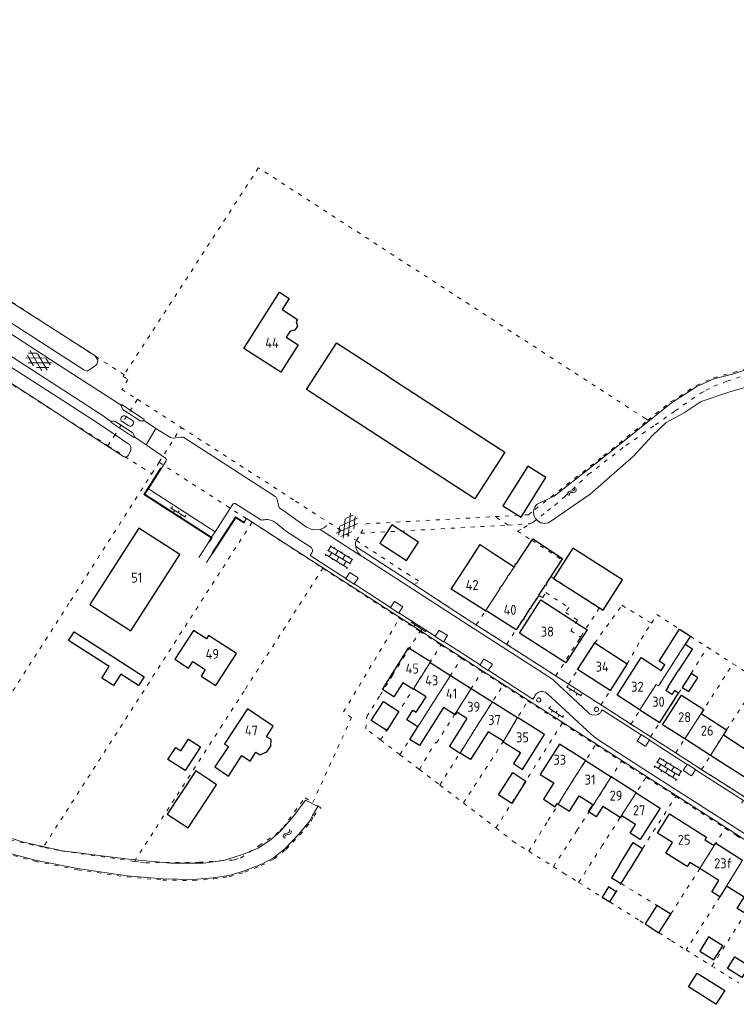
# Model space of a CAD drawing. Header units: metres. Extents: x 64961 to 73789, y 403835 to 410663.
# Tile 29 of 135: x 67696 to 67875, y 406219 to 406465. Entities that reach past the tile are written whole.
import ezdxf

# ---------------------------------------------------------------- set-up
doc = ezdxf.new("R2010")
doc.units = ezdxf.units.M
doc.linetypes.add('PERCEELGRENS', pattern=[2.5, 1, -1.5])
for name, color, linetype, lineweight in [('B-GEO-OG-GEBOUW_bijgebouw-G', 2, 'Continuous', 25), ('B-GEO-OG-GEBOUW_hoofdgebouw-G', 2, 'Continuous', 25), ('B-GEO-OG-GEBOUW_huisnr-T', 6, 'Continuous', 25), ('B-GEO-OG-GRENS_perceel-G', 253, 'PERCEELGRENS', 0), ('B-GEO-OG-MUUR-G', 253, 'Continuous', 0), ('B-GEO-OG-SLOOT_insteek-G', 253, 'Continuous', 0), ('B-GEO-OG-TUSSENMUUR-G', 253, 'Continuous', 0), ('B-GEO-OG-VERH_gesl-S', 253, 'Continuous', 0), ('B-GEO-OG-VERH_kntgesl-G', 253, 'Continuous', 0), ('B-GEO-OG-VERH_kntopen-G', 253, 'Continuous', 0), ('B-GEO-OG-VERH_open-S', 253, 'Continuous', 0), ('B-GEO-OG-WATER-S', 253, 'Continuous', 0), ('T22', 7, 'Continuous', 0)]:
    doc.layers.add(name, color=color, linetype=linetype, lineweight=lineweight)
doc.styles.add('isocp', font='isocp.shx')

# ---------------------------------------------------------------- blocks, each defined once
blk = doc.blocks.new('S026')
at = {"color": 0}
for p, q in [((0, 0), (4.4, 0)), ((0.2, 0.5), (0.2, 0)), ((1.2, 0), (1.2, -0.5)), ((2.2, 0.5), (2.2, 0)), ((3.2, 0), (3.2, -0.5)), ((4.2, 0.5), (4.2, 0))]:
    blk.add_line(p, q, dxfattribs=at)
blk = doc.blocks.new('S014')
at = {"color": 0}
for p, q in [((0, -0.75), (4.2, 1.67)), ((0, 0.65), (1.78, 1.67)), ((5.07, -1.52), (0, 1.4)), ((2.64, -1.52), (0, 0)), ((1.08, -1.52), (6.15, 1.4)), ((6.15, -0.75), (1.95, 1.67)), ((3.51, -1.52), (6.15, 0)), ((6.15, 0.65), (4.37, 1.67))]:
    blk.add_line(p, q, dxfattribs=at)
blk = doc.blocks.new('S05')
at = {"color": 0}
for p, q in [((0.08, 0.3), (0.38, 0.59)), ((0.11, -0.19), (0.41, 0.09)), ((0.38, 0.59), (0.68, 0.71)), ((0.41, 0.09), (0.71, 0.21)), ((0.68, 0.71), (1.01, 0.62)), ((0.71, 0.21), (1.02, 0.12)), ((1.01, 0.62), (1.33, 0.37)), ((1.02, 0.12), (1.36, -0.12)), ((1.33, 0.37), (1.66, 0.13)), ((1.66, 0.13), (1.97, 0.04)), ((1.97, 0.04), (2.28, 0.16)), ((2.28, 0.16), (2.58, 0.44)), ((1.36, -0.12), (1.68, -0.37)), ((1.68, -0.37), (2, -0.46)), ((2, -0.46), (2.31, -0.33)), ((2.31, -0.33), (2.61, -0.05))]:
    blk.add_line(p, q, dxfattribs=at)
blk = doc.blocks.new('S024')
at = {"color": 0}
for p, q in [((0, 1.2), (6.7, 1.2)), ((0, 0), (6.7, 0)), ((0.2, 1.2), (0.2, 0)), ((1.25, 1.5), (1.25, 1.2)), ((1.25, 0), (1.25, -1.2)), ((2.3, 1.2), (2.3, 0)), ((3.35, 1.5), (3.35, 1.2)), ((3.35, 0), (3.35, -1.2)), ((4.4, 1.2), (4.4, 0)), ((5.45, 1.5), (5.45, 1.2)), ((5.45, 0), (5.45, -1.2)), ((6.5, 1.2), (6.5, 0)), ((0, -1.2), (6.7, -1.2)), ((0.2, -1.2), (0.2, -1.5)), ((2.3, -1.2), (2.3, -1.5)), ((4.4, -1.2), (4.4, -1.5)), ((6.5, -1.2), (6.5, -1.5))]:
    blk.add_line(p, q, dxfattribs=at)

msp = doc.modelspace()

# ---------------------------------------------------------------- linework, layer by layer
at = {"layer": 'B-GEO-OG-GEBOUW_bijgebouw-G'}
for points in [[(67767.335, 406372.841), (67774.87, 406384.47)], [(67788.051, 406375.93), (67774.87, 406384.47)], [(67788.051, 406375.93), (67817.023, 406357.159)], [(67809.488, 406345.53), (67767.335, 406372.841)], [(67817.023, 406357.159), (67809.488, 406345.53)], [(67822.721, 406353.652), (67816.528, 406343.727)], [(67827.272, 406350.812), (67822.721, 406353.652)], [(67821.079, 406340.887), (67827.272, 406350.812)], [(67816.528, 406343.727), (67821.079, 406340.887)], [(67788.707, 406339.022), (67785.713, 406334.408)], [(67795.417, 406334.668), (67788.707, 406339.022)], [(67785.713, 406334.408), (67792.415, 406330.042)], [(67792.415, 406330.042), (67795.417, 406334.668)], [(67718.008, 406303.526), (67707.847, 406310.056), (67709.244, 406312.229), (67719.404, 406305.699)], [(67719.404, 406305.699), (67726.729, 406300.991), (67725.333, 406298.819), (67720.94, 406301.642), (67719.105, 406298.787), (67716.173, 406300.672), (67718.008, 406303.526)], [(67865.256, 406300.755), (67863.624, 406301.806), (67861.375, 406298.315), (67863.007, 406297.264), (67865.256, 406300.755)], [(67785.551, 406293.088), (67786.665, 406294.79), (67790.476, 406292.295), (67789.379, 406290.587)], [(67789.379, 406290.587), (67787.433, 406287.559), (67783.578, 406290.074), (67785.551, 406293.088)], [(67732.698, 406280.311), (67734.65, 406283.27), (67735.91, 406282.439), (67737.811, 406285.403), (67740.811, 406283.473), (67736.997, 406277.545), (67732.698, 406280.311)], [(67732.512, 406266.636), (67737.725, 406263.17), (67744.869, 406273.947), (67742.902, 406275.275), (67739.651, 406277.406), (67732.512, 406266.636)], [(67818.989, 406276.997), (67822.263, 406274.886), (67818.723, 406269.292), (67815.413, 406271.412), (67818.989, 406276.997)], [(67845.648, 406253.896), (67849.072, 406259.485), (67851.47, 406258.016), (67848.046, 406252.427)], [(67845.648, 406253.896), (67843.693, 406250.704), (67846.088, 406249.244), (67848.046, 406252.427)], [(67841.346, 406245.837), (67843.258, 406244.64), (67844.829, 406247.196), (67842.907, 406248.377), (67841.346, 406245.837)], [(67852.067, 406239.146), (67855.494, 406236.929), (67858.488, 406241.557), (67855.062, 406243.774), (67852.067, 406239.146)], [(67865.752, 406232.36), (67869.299, 406230.143), (67871.517, 406233.69), (67867.97, 406235.907), (67865.752, 406232.36)], [(67872.709, 406228.011), (67874.526, 406230.916), (67878.113, 406228.674), (67876.296, 406225.768), (67872.709, 406228.011)], [(67862.934, 406223.357), (67865.146, 406226.837), (67872.035, 406222.486), (67869.813, 406219.022), (67862.934, 406223.357)]]:
    msp.add_lwpolyline(points, dxfattribs=at)
at = {"layer": 'B-GEO-OG-GEBOUW_hoofdgebouw-G'}
for points in [[(67765.131, 406390.383), (67764.785, 406389.84), (67765.114, 406388.71), (67764.481, 406387.673), (67763.277, 406387.479), (67762.301, 406385.952), (67765.32, 406384.024), (67760.943, 406377.169), (67751.653, 406383.102), (67760.649, 406397.19), (67763.036, 406395.665), (67761.247, 406392.863), (67765.131, 406390.383)], [(67735.711, 406331.56), (67725.389, 406338.191), (67713.117, 406319.087), (67723.438, 406312.457), (67735.711, 406331.56)], [(67807.22, 406328.52), (67810.82, 406334.079), (67813.61, 406332.24)], [(67819.351, 406328.455), (67819.549, 406328.756), (67819.458, 406328.817), (67819.727, 406329.226), (67819.818, 406329.166), (67823.964, 406335.476), (67831.439, 406330.609), (67827.322, 406324.278), (67827.415, 406324.218), (67827.18, 406323.857), (67827.088, 406323.917), (67825.452, 406321.402), (67825.544, 406321.342), (67825.299, 406320.964), (67825.207, 406321.024), (67823.522, 406318.433), (67823.614, 406318.373), (67823.374, 406318.004), (67823.282, 406318.064), (67821.712, 406315.649), (67821.804, 406315.589), (67821.564, 406315.22), (67821.472, 406315.28), (67819.787, 406312.689), (67812.51, 406317.39), (67812.42, 406317.25), (67812.115, 406317.446)], [(67834.039, 406333.167), (67829.192, 406325.584), (67841.628, 406317.634), (67846.475, 406325.217)], [(67846.475, 406325.217), (67834.039, 406333.167)], [(67813.61, 406332.24), (67819.351, 406328.455)], [(67812.115, 406317.446), (67803.6, 406322.93), (67807.22, 406328.52)], [(67820.658, 406311.908), (67826.004, 406320.193), (67837.579, 406312.718), (67832.245, 406304.431), (67820.658, 406311.908)], [(67737.875, 406303.131), (67738.943, 406304.775), (67742.049, 406302.758), (67740.996, 406301.105), (67744.662, 406298.769), (67749.837, 406306.797), (67742.87, 406311.31), (67742.332, 406310.479), (67739.08, 406312.59), (67734.403, 406305.385), (67737.875, 406303.131)], [(67857.016, 406303.999), (67855.584, 406304.915), (67860.697, 406312.906), (67863.426, 406311.138), (67862.152, 406309.144)], [(67847.638, 406304.195), (67843.354, 406297.535), (67835.215, 406302.771), (67839.499, 406309.431), (67847.638, 406304.195)], [(67862.152, 406309.144), (67863.928, 406308.009), (67860.393, 406302.477)], [(67794.142, 406298.003), (67794.044, 406297.859), (67791.46, 406299.48), (67789.255, 406295.964), (67786.366, 406297.776), (67792.98, 406308.321), (67793.262, 406308.154), (67793.206, 406308.047), (67798.122, 406304.969), (67798.175, 406305.06), (67798.451, 406304.882), (67798.278, 406304.583)], [(67798.279, 406304.582), (67803.435, 406301.331)], [(67850.801, 406292.687), (67845.067, 406296.352), (67851.087, 406305.771), (67856.1, 406302.567), (67857.016, 406303.999)], [(67803.435, 406301.331), (67808.6, 406298.073)], [(67857.831, 406298.468), (67860.393, 406302.477)], [(67792.462, 406290.227), (67794.001, 406292.645), (67794.844, 406292.104), (67797.326, 406295.997), (67794.142, 406298.003)], [(67808.6, 406298.073), (67813.891, 406294.737)], [(67850.801, 406292.687), (67855.759, 406289.518), (67860.465, 406296.881), (67859.435, 406297.539), (67858.804, 406296.551), (67857.243, 406297.548)], [(67862.015, 406285.431), (67856.47, 406288.981), (67861.203, 406296.375), (67866.767, 406292.813), (67866.091, 406291.756)], [(67857.831, 406298.468), (67857.243, 406297.548)], [(67813.891, 406294.737), (67820.197, 406290.76)], [(67758.485, 406285.272), (67757.369, 406285.97), (67759.005, 406288.616), (67752.634, 406292.932), (67746.816, 406284.188), (67747.836, 406283.562), (67744.41, 406278.46), (67747.875, 406276.128), (67751.17, 406281.254), (67753.234, 406279.836), (67754.665, 406282.115), (67755.65, 406281.442), (67757.418, 406282.193), (67758.415, 406283.605), (67758.485, 406285.272)], [(67804.972, 406292.138), (67804.539, 406291.453), (67801.677, 406293.256), (67795.607, 406283.763), (67793.183, 406285.317)], [(67807.487, 406290.554), (67804.972, 406292.138)], [(67866.091, 406291.756), (67872.466, 406287.675), (67871.669, 406286.43)], [(67795.208, 406288.476), (67792.462, 406290.227)], [(67807.487, 406290.554), (67803.125, 406283.579), (67805.794, 406281.898)], [(67816.592, 406284.735), (67820.877, 406282.035), (67819.133, 406279.267), (67821.453, 406277.805), (67826.936, 406286.509), (67820.197, 406290.76)], [(67793.183, 406285.317), (67795.208, 406288.476)], [(67816.592, 406284.735), (67816.424, 406284.841), (67816.466, 406284.909), (67812.809, 406287.213), (67808.419, 406280.245), (67805.794, 406281.898)], [(67871.669, 406286.43), (67876.834, 406283.123), (67878.59, 406285.865), (67885.424, 406281.49)], [(67837.192, 406280.007), (67830.685, 406284.146), (67825.851, 406276.554), (67829.224, 406274.402), (67826.647, 406270.353), (67829.6, 406268.473), (67830.104, 406269.266), (67830.352, 406269.109)], [(67868.457, 406281.308), (67862.015, 406285.431)], [(67837.192, 406280.007), (67843.636, 406275.908)], [(67880.413, 406273.654), (67868.457, 406281.308)], [(67849.85, 406271.955), (67843.636, 406275.908)], [(67849.85, 406271.955), (67855.88, 406268.119), (67850.861, 406260.23), (67848.322, 406261.846), (67849.685, 406263.989), (67846.251, 406266.173), (67845.961, 406265.718), (67845.844, 406265.792)], [(67830.352, 406269.109), (67833.15, 406267.328), (67835.603, 406271.181), (67839.005, 406269.017), (67837.878, 406267.245), (67838.035, 406267.145)], [(67845.844, 406265.792), (67841.523, 406268.541), (67839.886, 406265.968), (67838.035, 406267.145)], [(67865.75, 406252.98), (67863.274, 406254.541), (67862.599, 406253.47), (67857.279, 406256.823), (67858.964, 406259.496), (67855.194, 406261.873), (67858.201, 406266.643), (67867.436, 406260.821), (67867.053, 406260.214), (67869.405, 406258.732)], [(67869.405, 406258.732), (67869.767, 406259.307), (67876.462, 406255.087)], [(67872.484, 406248.586), (67870.797, 406245.911), (67868.751, 406247.201), (67870.505, 406249.983), (67865.75, 406252.98)], [(67877.181, 406241.726), (67875.143, 406243.01), (67876.902, 406245.801), (67872.484, 406248.586)]]:
    msp.add_lwpolyline(points, dxfattribs=at)
at = {"layer": 'B-GEO-OG-GRENS_perceel-G'}
for points in [[(67721.73, 406376.544), (67642.684, 406427.727), (67642.295, 406427.979)], [(67852.162, 406365.573), (67755.341, 406428.346), (67721.73, 406376.544)], [(67623.853, 406419.422), (67677.072, 406384.804), (67717.693, 406358.788)], [(67854.61, 406363.988), (67859.598, 406367.486), (67865.962, 406371.926), (67867.348, 406372.668), (67869.296, 406373.657), (67872.568, 406374.912), (67882.332, 406378.117), (67888.088, 406380.476), (67892.579, 406382.45)], [(67852.78, 406365.172), (67858.483, 406369.761), (67864.929, 406373.903), (67869.199, 406375.797), (67874.217, 406377.11), (67880.006, 406378.93), (67885.53, 406380.692), (67886.367, 406381.077)], [(67721.469, 406376.142), (67722.686, 406375.36), (67721.166, 406372.893), (67725.048, 406370.404)], [(67721.469, 406376.142), (67721.73, 406376.544)], [(67725.048, 406370.404), (67719.536, 406361.673), (67717.693, 406358.788)], [(67725.048, 406370.404), (67735.992, 406363.388)], [(67852.78, 406365.172), (67852.162, 406365.573)], [(67730.471, 406354.642), (67735.992, 406363.388)], [(67735.992, 406363.388), (67764.613, 406344.941), (67779.86, 406335.066)], [(67823.209, 406339.231), (67824.084, 406339.636), (67827.651, 406342.461), (67829.458, 406343.856), (67832.045, 406346.08), (67837.88, 406351.595), (67847.299, 406358.876), (67854.61, 406363.988)], [(67824.581, 406342.853), (67841.671, 406356.234), (67852.78, 406365.172)], [(67717.693, 406358.788), (67728.641, 406351.777)], [(67728.641, 406351.777), (67730.471, 406354.642)], [(67730.471, 406354.642), (67753.731, 406339.629)], [(67675.029, 406267.995), (67708.341, 406319.992), (67728.641, 406351.777)], [(67780.99, 406336.88), (67782.285, 406339.256), (67814.537, 406341.052)], [(67814.537, 406341.052), (67822.908, 406341.518), (67824.581, 406342.853)], [(67817.826, 406338.931), (67814.537, 406341.052)], [(67753.731, 406339.629), (67701.507, 406258.339)], [(67753.731, 406339.629), (67761.287, 406334.752), (67771.467, 406328.141)], [(67780.99, 406336.88), (67817.826, 406338.931)], [(67817.826, 406338.931), (67823.209, 406339.231)], [(67820.155, 406337.431), (67821.749, 406338.256), (67823.209, 406339.231)], [(67779.86, 406335.066), (67780.99, 406336.88)], [(67820.155, 406337.431), (67823.733, 406335.125)], [(67779.86, 406335.066), (67795.66, 406324.766)], [(67809.836, 406313.971), (67815.788, 406323.031), (67815.696, 406323.091), (67815.938, 406323.459), (67816.03, 406323.399), (67817.694, 406325.931), (67817.602, 406325.992), (67817.843, 406326.359), (67817.935, 406326.299), (67819.549, 406328.756), (67819.458, 406328.817), (67819.727, 406329.226), (67819.818, 406329.166), (67823.733, 406335.125)], [(67823.733, 406335.125), (67831.232, 406330.29)], [(67831.232, 406330.29), (67828.47, 406326.044)], [(67724.318, 406254.797), (67734.968, 406271.346), (67752.081, 406297.915), (67771.467, 406328.141)], [(67771.467, 406328.141), (67790.663, 406315.622)], [(67828.47, 406326.044), (67827.322, 406324.278), (67827.415, 406324.218), (67827.18, 406323.857), (67827.088, 406323.917), (67825.452, 406321.402), (67825.544, 406321.342)], [(67828.47, 406326.044), (67840.655, 406318.257), (67835.97, 406310.922)], [(67794.32, 406324.064), (67795.66, 406324.766)], [(67807.17, 406315.676), (67794.32, 406324.064)], [(67825.544, 406321.342), (67825.299, 406320.964), (67825.207, 406321.024), (67823.522, 406318.433), (67823.614, 406318.373), (67823.374, 406318.004), (67823.282, 406318.064), (67821.712, 406315.649), (67821.804, 406315.589), (67821.564, 406315.22), (67821.472, 406315.28), (67819.787, 406312.689)], [(67825.544, 406321.342), (67826.432, 406320.772), (67827.241, 406322.035), (67832.985, 406318.353)], [(67832.958, 406299.143), (67835.215, 406302.771), (67839.499, 406309.431), (67846.306, 406318.868), (67853.658, 406314.415)], [(67832.985, 406318.353), (67832.177, 406317.089)], [(67832.177, 406317.089), (67835.183, 406315.162), (67833.485, 406312.514), (67835.97, 406310.922)], [(67853.658, 406314.415), (67855.035, 406316.576), (67863.45, 406311.122)], [(67778.591, 406290.737), (67776.648, 406292.215), (67790.663, 406315.622)], [(67790.663, 406315.622), (67795.755, 406312.338)], [(67809.836, 406313.971), (67807.17, 406315.676)], [(67809.836, 406313.971), (67817.452, 406309.1)], [(67841.052, 406293.932), (67843.354, 406297.535), (67847.638, 406304.195), (67851.115, 406310.429), (67853.658, 406314.415)], [(67785.903, 406285.176), (67782.215, 406287.981), (67782.463, 406291.015), (67785.766, 406296.332), (67788.851, 406301.336), (67795.755, 406312.338)], [(67795.755, 406312.338), (67801.018, 406308.943)], [(67817.452, 406309.1), (67819.787, 406312.689)], [(67848.548, 406289.112), (67854.834, 406299.077), (67855.475, 406298.74), (67858.617, 406303.612), (67861.423, 406308.003), (67863.45, 406311.122)], [(67863.45, 406311.122), (67867.67, 406308.386)], [(67785.903, 406285.176), (67794.142, 406298.003), (67801.018, 406308.943)], [(67801.018, 406308.943), (67806.171, 406305.62)], [(67817.452, 406309.1), (67823.738, 406305.079), (67829.748, 406301.21)], [(67829.748, 406301.21), (67835.43, 406310.08), (67835.97, 406310.922)], [(67853.459, 406285.955), (67855.759, 406289.518), (67860.465, 406296.881), (67861.375, 406298.315), (67863.624, 406301.806), (67867.67, 406308.386)], [(67867.67, 406308.386), (67874.08, 406304.232)], [(67790.753, 406281.487), (67799.256, 406294.781), (67806.171, 406305.62)], [(67806.171, 406305.62), (67811.299, 406302.313)], [(67859.744, 406281.914), (67866.091, 406291.756), (67874.08, 406304.232)], [(67874.08, 406304.232), (67880.486, 406300.08)], [(67795.604, 406277.798), (67799.661, 406284.624), (67799.914, 406284.462), (67804.429, 406291.522), (67811.299, 406302.313)], [(67811.299, 406302.313), (67816.567, 406298.916)], [(67829.748, 406301.21), (67832.958, 406299.143)], [(67800.741, 406273.891), (67810.145, 406288.879), (67816.567, 406298.916)], [(67816.567, 406298.916), (67822.709, 406294.955)], [(67832.958, 406299.143), (67841.052, 406293.932)], [(67866.225, 406277.748), (67871.669, 406286.43), (67872.466, 406287.675), (67878.19, 406296.446), (67879.281, 406298.173)], [(67806.634, 406269.408), (67816.593, 406284.734), (67822.709, 406294.955)], [(67822.709, 406294.955), (67831.347, 406289.385)], [(67841.052, 406293.932), (67841.39, 406293.715)], [(67841.39, 406293.715), (67848.548, 406289.112)], [(67768.931, 406269.484), (67778.591, 406290.737)], [(67814.822, 406263.181), (67831.347, 406289.385)], [(67831.347, 406289.385), (67839.709, 406283.981)], [(67848.548, 406289.112), (67849.808, 406288.303), (67853.459, 406285.955)], [(67785.903, 406285.176), (67790.753, 406281.487)], [(67822.981, 406257.321), (67827.824, 406264.993), (67832.292, 406272.269), (67839.709, 406283.981)], [(67839.709, 406283.981), (67846.144, 406279.831)], [(67853.459, 406285.955), (67859.744, 406281.914)], [(67790.753, 406281.487), (67795.604, 406277.798)], [(67859.744, 406281.914), (67862.439, 406280.206)], [(67635.99, 406281.338), (67642.255, 406278.316), (67657.158, 406271.525), (67668.746, 406266.097), (67677.001, 406262.529), (67686.013, 406258.992), (67691.637, 406256.904), (67699.429, 406254.827), (67710.058, 406252.682), (67722.475, 406250.898), (67731.374, 406250.11), (67739.007, 406249.98), (67744.075, 406250.379), (67748.039, 406250.95), (67751.959, 406252.097), (67756.039, 406253.753)], [(67829.16, 406253.462), (67833.126, 406259.579), (67835.009, 406262.529), (67839.175, 406268.929), (67846.144, 406279.831)], [(67846.144, 406279.831), (67848.458, 406278.338), (67852.363, 406275.82)], [(67862.439, 406280.206), (67866.225, 406277.748)], [(67795.604, 406277.798), (67800.741, 406273.891)], [(67866.225, 406277.748), (67873.679, 406272.983)], [(67835.46, 406249.522), (67841.209, 406258.49), (67846.269, 406266.446), (67852.363, 406275.82)], [(67852.363, 406275.82), (67859.743, 406271.057)], [(67800.741, 406273.891), (67806.634, 406269.408)], [(67873.679, 406272.983), (67876.134, 406271.404), (67878.141, 406270.113)], [(67724.318, 406254.797), (67725.824, 406254.581), (67727.075, 406254.455), (67740.536, 406254.552), (67748.748, 406255.121), (67749.415, 406255.212), (67750.847, 406255.621), (67755.44, 406258.714), (67759.603, 406261.536), (67760.68, 406262.363), (67761.615, 406263.298), (67762.889, 406265.173), (67767.021, 406270.711), (67768.931, 406269.484)], [(67756.039, 406253.753), (67759.273, 406255.428), (67762.224, 406257.75), (67765.69, 406261.409), (67768.552, 406264.841), (67769.165, 406266.125), (67770.913, 406268.204), (67768.931, 406269.484)], [(67806.634, 406269.408), (67814.822, 406263.181)], [(67846.088, 406249.244), (67851.47, 406258.016), (67859.743, 406271.057)], [(67859.743, 406271.057), (67872.144, 406263.061)], [(67701.507, 406258.339), (67688.673, 406261.109), (67674.883, 406267.768), (67675.029, 406267.995)], [(67814.822, 406263.181), (67818.965, 406259.829), (67822.981, 406257.321)], [(67858.548, 406241.649), (67869.405, 406258.732), (67872.144, 406263.061)], [(67872.144, 406263.061), (67874.95, 406261.251), (67878.741, 406258.806)], [(67724.318, 406254.797), (67705.317, 406257.517), (67701.507, 406258.339)], [(67822.981, 406257.321), (67829.16, 406253.462)], [(67878.741, 406258.806), (67872.484, 406248.586), (67870.797, 406245.911), (67862.346, 406232.615)], [(67868.823, 406228.575), (67877.181, 406241.726), (67885.136, 406254.681)], [(67829.16, 406253.462), (67831.699, 406251.877), (67835.46, 406249.522)], [(67835.46, 406249.522), (67843.258, 406244.64)], [(67843.258, 406244.64), (67846.088, 406249.244)], [(67846.088, 406249.244), (67858.548, 406241.649)], [(67843.258, 406244.64), (67850.758, 406239.944), (67855.494, 406236.929)], [(67855.494, 406236.929), (67857.332, 406239.737), (67858.548, 406241.649)], [(67855.494, 406236.929), (67858.673, 406234.905), (67862.346, 406232.615)], [(67862.346, 406232.615), (67868.823, 406228.575)], [(67868.823, 406228.575), (67875.462, 406224.434)]]:
    msp.add_lwpolyline(points, dxfattribs=at)
at = {"layer": 'B-GEO-OG-MUUR-G'}
for points in [[(67742.992, 406334.806), (67742.91, 406334.859), (67743.474, 406335.736), (67726.635, 406346.597), (67730.869, 406353.139), (67731.037, 406353.03)], [(67731.037, 406353.03), (67727.81, 406348.045)], [(67727.81, 406348.045), (67726.912, 406346.657), (67743.572, 406335.911)], [(67743.858, 406331.929), (67743.774, 406331.983), (67749.609, 406341.041), (67751.733, 406339.684)], [(67751.733, 406339.684), (67751.812, 406339.634), (67751.704, 406339.465), (67749.669, 406340.765), (67743.942, 406331.875), (67743.858, 406331.929)], [(67743.572, 406335.911), (67743.75, 406335.796), (67743.078, 406334.751), (67742.992, 406334.806)]]:
    msp.add_lwpolyline(points, dxfattribs=at)
at = {"layer": 'B-GEO-OG-SLOOT_insteek-G'}
for points in [[(67827.904, 406339.54), (67838.336, 406346.695), (67849.171, 406356.179), (67853.974, 406361.371), (67857.329, 406364.643), (67861.832, 406367.053), (67866.155, 406369.857), (67873.025, 406372.181), (67884.759, 406375.655), (67888.756, 406376.702), (67891.902, 406378.474), (67895.83, 406381.374), (67902.6, 406387.681), (67910.517, 406396.853), (67915.758, 406405.104), (67920.935, 406414.203), (67930.525, 406435.156), (67940.394, 406459.089), (67943.996, 406465.398)], [(67649.078, 406423.466), (67648.525, 406423.57), (67647.241, 406422.242), (67646.753, 406421.268), (67647.021, 406419.938), (67649.325, 406418.146), (67691.612, 406390.698), (67711.615, 406377.82), (67712.45, 406377.428), (67713.669, 406378.204), (67714.866, 406379.098), (67715.154, 406380.186), (67714.437, 406381.406), (67680.765, 406402.835), (67653.528, 406420.666), (67649.078, 406423.466)], [(67713.346, 406361.4), (67701.307, 406369.356), (67664.214, 406393.295), (67636.937, 406411.164), (67636.145, 406412.206), (67636.071, 406412.853), (67636.388, 406413.549), (67637.101, 406414.116), (67638.005, 406414.138), (67638.741, 406413.763), (67663.62, 406397.545), (67700.07, 406374.18), (67715.046, 406364.558)], [(67825.059, 406344.179), (67829.328, 406346.154), (67841.836, 406355.982), (67858.663, 406369.521), (67865.07, 406373.637), (67869.299, 406375.513), (67874.301, 406376.822), (67880.168, 406378.667), (67885.64, 406380.412)], [(67715.046, 406364.558), (67723.12, 406359.021)], [(67713.346, 406361.4), (67721.543, 406356.069)], [(67723.33, 406357.443), (67722.753, 406356.343)], [(67686.701, 406262.688), (67696.543, 406259.567), (67706.206, 406257.384), (67722.86, 406255.371), (67733.32, 406254.308), (67741.534, 406254.311), (67746.607, 406255.024), (67751.638, 406256.62), (67755.257, 406258.122), (67758.582, 406260.384), (67760.874, 406262.307), (67764.18, 406266.16), (67767.131, 406270.083), (67770.194, 406268.546), (67768.894, 406266.255), (67768.296, 406265.002), (67765.469, 406261.612), (67762.021, 406257.972), (67759.109, 406255.681), (67755.926, 406254.031), (67751.859, 406252.38), (67747.976, 406251.244), (67744.04, 406250.677), (67738.999, 406250.28), (67731.391, 406250.41), (67722.509, 406251.196), (67710.105, 406252.978), (67699.5, 406255.119), (67691.727, 406257.19)]]:
    msp.add_lwpolyline(points, dxfattribs=at)
for points in [[(67723.33, 406357.443, 0.259776), (67723.12, 406359.021)], [(67721.543, 406356.069, 0.4082886), (67722.753, 406356.343)], [(67825.059, 406344.179, 0.8158836), (67827.904, 406339.54)]]:
    msp.add_lwpolyline(points, format="xyb", dxfattribs=at)
at = {"layer": 'B-GEO-OG-TUSSENMUUR-G'}
for points in [[(67812.115, 406317.446), (67815.788, 406323.031), (67815.696, 406323.091), (67815.938, 406323.459), (67816.03, 406323.399), (67817.694, 406325.931), (67817.602, 406325.992), (67817.843, 406326.359), (67817.935, 406326.299), (67819.351, 406328.455)], [(67858.617, 406303.612), (67862.152, 406309.144)], [(67794.142, 406298.003), (67798.279, 406304.582)], [(67850.801, 406292.687), (67854.834, 406299.077), (67855.475, 406298.74), (67858.617, 406303.612)], [(67803.435, 406301.331), (67799.256, 406294.781), (67795.208, 406288.476)], [(67804.972, 406292.138), (67804.864, 406292.206), (67808.6, 406298.073)], [(67810.145, 406288.879), (67813.891, 406294.737)], [(67862.015, 406285.431), (67866.091, 406291.756)], [(67805.794, 406281.898), (67810.179, 406288.858), (67810.145, 406288.879)], [(67816.592, 406284.735), (67820.197, 406290.76)], [(67868.457, 406281.308), (67871.669, 406286.43)], [(67837.191, 406280.007), (67832.292, 406272.269), (67830.352, 406269.109)], [(67843.636, 406275.908), (67838.035, 406267.145)], [(67845.844, 406265.792), (67849.849, 406271.956)], [(67865.75, 406252.98), (67869.405, 406258.732)], [(67876.462, 406255.087), (67872.484, 406248.586)]]:
    msp.add_lwpolyline(points, dxfattribs=at)
at = {"layer": 'B-GEO-OG-VERH_kntgesl-G'}
for points in [[(67716.459, 406366.238), (67639.14, 406416.196), (67609.15, 406435.467)], [(67651.748, 406413.843), (67706.735, 406378.099), (67718.871, 406370.266)], [(67718.871, 406370.266), (67720.601, 406369.208)], [(67721.233, 406368.18), (67721.047, 406368.71), (67720.994, 406368.82)], [(67716.459, 406366.238), (67718.101, 406365.093)], [(67721.007, 406365.788), (67721.151, 406365.995)], [(67725.483, 406365.149), (67721.707, 406367.586)], [(67723.795, 406365.126), (67722.103, 406366.216)], [(67718.55, 406364.908), (67718.697, 406364.893), (67718.904, 406364.908)], [(67723.673, 406362.177), (67719.655, 406364.745)], [(67722.913, 406363.75), (67721.228, 406364.822)], [(67724.011, 406364.19), (67723.867, 406363.965)], [(67726.578, 406365.044), (67726.446, 406365.047), (67726.314, 406365.032), (67726.25, 406365.017)], [(67729.701, 406363.145), (67727.069, 406364.857)], [(67729.701, 406363.145), (67727.205, 406358.989)], [(67724.137, 406361.548), (67724.247, 406361.257), (67724.305, 406361.143)], [(67727.205, 406358.989), (67724.669, 406360.755)], [(67781.158, 406331.155), (67781.431, 406330.98)]]:
    msp.add_lwpolyline(points, dxfattribs=at)
for points in [[(67720.601, 406369.208, -0.1421279), (67720.994, 406368.82)], [(67721.707, 406367.586, -0.1985206), (67721.233, 406368.18)], [(67721.228, 406364.822, -0.4048852), (67721.007, 406365.788)], [(67721.151, 406365.995, -0.4149862), (67722.103, 406366.216)], [(67718.101, 406365.093, 0.1135753), (67718.55, 406364.908)], [(67718.904, 406364.908, -0.1929459), (67719.655, 406364.745)], [(67723.867, 406363.965, -0.4118218), (67722.913, 406363.75)], [(67723.795, 406365.126, -0.4080837), (67724.011, 406364.19)], [(67726.25, 406365.017, -0.2008906), (67725.483, 406365.149)], [(67727.069, 406364.857, 0.1361059), (67726.578, 406365.044)], [(67723.673, 406362.177, -0.2187887), (67724.137, 406361.548)], [(67724.669, 406360.755, -0.1170721), (67724.305, 406361.143)]]:
    msp.add_lwpolyline(points, format="xyb", dxfattribs=at)
at = {"layer": 'B-GEO-OG-VERH_kntopen-G'}
for points in [[(67726.578, 406365.044), (67726.76, 406365.335), (67721.131, 406369.071), (67720.994, 406368.82)], [(67724.305, 406361.143), (67724.15, 406360.881), (67718.41, 406364.684), (67718.55, 406364.908)], [(67729.701, 406363.145), (67733.334, 406360.821), (67734.073, 406360.666), (67735.927, 406360.96)], [(67736.692, 406360.815), (67747.663, 406353.748), (67759.508, 406346.103)], [(67727.205, 406358.989), (67732.111, 406355.666), (67732.329, 406355.371), (67732.267, 406355.042), (67731.037, 406353.03)], [(67727.81, 406348.045), (67744.471, 406337.265)], [(67744.471, 406337.265), (67748.957, 406344.155)], [(67749.543, 406344.298), (67755.71, 406340.384)], [(67759.949, 406345.464), (67760.415, 406343.663)], [(67760.845, 406343.03), (67761.668, 406342.461), (67767.4, 406338.382), (67768.93, 406337.74), (67770.691, 406337.822), (67770.797, 406337.864)], [(67751.733, 406339.684), (67752.365, 406340.572), (67768.656, 406330.055), (67784.27, 406320.001), (67810.566, 406303.004), (67831.789, 406289.353), (67852.881, 406275.748), (67874.603, 406261.758), (67885.199, 406254.843), (67891.879, 406250.586), (67890.876, 406248.992)], [(67756.471, 406340.215), (67756.842, 406340.253)], [(67759.698, 406339.475), (67762.093, 406337.528)], [(67763.751, 406336.415), (67768.444, 406333.384)], [(67770.797, 406337.864), (67776.227, 406334.312), (67781.158, 406331.155)], [(67742.992, 406334.806), (67740.436, 406330.866)], [(67779.676, 406333.538), (67790.885, 406326.306), (67807.17, 406315.676), (67823.738, 406305.079), (67841.39, 406293.715), (67859.834, 406281.856), (67860.479, 406281.455), (67862.439, 406280.206), (67866.281, 406277.712), (67873.679, 406272.983), (67882.284, 406267.448), (67891.064, 406261.827), (67891.99, 406261.841)], [(67742.302, 406329.555), (67743.858, 406331.929)], [(67768.704, 406331.999), (67768.261, 406331.355), (67777.213, 406325.553)], [(67781.431, 406330.98), (67806.767, 406314.604), (67827.726, 406301.107)], [(67778.104, 406326.95), (67777.213, 406325.553)], [(67780.169, 406325.796), (67778.295, 406327.018)], [(67779.3, 406324.206), (67779.268, 406324.156), (67777.178, 406325.498), (67777.213, 406325.553)], [(67779.3, 406324.206), (67780.219, 406325.592)], [(67779.3, 406324.206), (67788.358, 406318.353)], [(67789.264, 406319.77), (67788.358, 406318.353)], [(67791.31, 406318.602), (67789.435, 406319.839)], [(67790.436, 406316.991), (67791.362, 406318.411)], [(67790.436, 406316.991), (67790.404, 406316.942), (67788.32, 406318.294), (67788.358, 406318.353)], [(67790.436, 406316.991), (67799.594, 406311.101)], [(67801.698, 406309.769), (67801.65, 406309.695), (67799.56, 406311.048), (67799.594, 406311.101)], [(67800.488, 406312.496), (67799.594, 406311.101)], [(67802.586, 406311.351), (67800.648, 406312.572)], [(67801.698, 406309.769), (67802.601, 406311.187)], [(67810.798, 406303.95), (67801.698, 406309.769)], [(67812.842, 406302.602), (67812.803, 406302.543), (67810.763, 406303.898), (67810.798, 406303.95)], [(67810.798, 406303.95), (67811.662, 406305.31)], [(67811.835, 406305.403), (67813.742, 406304.181)], [(67813.794, 406303.992), (67812.842, 406302.602)], [(67824.388, 406295.947), (67824.038, 406295.389), (67812.842, 406302.602)], [(67829.361, 406299.967), (67837.716, 406292.184)], [(67838.69, 406286.509), (67827.654, 406296.751)], [(67825.132, 406295.599), (67824.96, 406295.322)], [(67825.064, 406294.859), (67825.326, 406294.701)], [(67825.865, 406295.503), (67825.623, 406295.693)], [(67825.801, 406294.797), (67825.964, 406295.05)], [(67839.602, 406293.19), (67839.42, 406292.932)], [(67839.515, 406292.44), (67839.771, 406292.297)], [(67840.314, 406293.149), (67840.059, 406293.301)], [(67840.244, 406292.394), (67840.42, 406292.691)], [(67841.12, 406292.255), (67841.354, 406292.703), (67851.076, 406286.453)], [(67850.177, 406285.074), (67851.076, 406286.453)], [(67853.168, 406285.114), (67853.201, 406285.166), (67851.119, 406286.519), (67851.076, 406286.453)], [(67840.231, 406285.307), (67853.219, 406276.98), (67886.047, 406255.906), (67894.564, 406250.623)], [(67852.1, 406283.643), (67850.186, 406284.889)], [(67853.168, 406285.114), (67852.282, 406283.714)], [(67853.168, 406285.114), (67862.619, 406279.044)], [(67861.7, 406277.667), (67862.619, 406279.044)], [(67864.689, 406277.701), (67864.73, 406277.766), (67862.642, 406279.081), (67862.619, 406279.044)], [(67863.641, 406276.222), (67861.694, 406277.497)], [(67864.689, 406277.701), (67863.787, 406276.304)], [(67876.224, 406269.34), (67876.691, 406270.007), (67864.689, 406277.701)]]:
    msp.add_lwpolyline(points, dxfattribs=at)
for points in [[(67735.927, 406360.96, -0.1712825), (67736.692, 406360.815)], [(67759.508, 406346.103, -0.1497211), (67759.949, 406345.464)], [(67748.957, 406344.155, -0.4149519), (67749.543, 406344.298)], [(67760.415, 406343.663, 0.2080402), (67760.845, 406343.03)], [(67755.71, 406340.384, 0.2113541), (67756.471, 406340.215)], [(67756.842, 406340.253, -0.2150518), (67759.698, 406339.475)], [(67772.43, 406338.85, -0.1088729), (67770.797, 406337.864)], [(67762.093, 406337.528, 0.0226404), (67763.751, 406336.415)], [(67768.444, 406333.384, -0.4201831), (67768.704, 406331.999)], [(67779.73, 406334.932, 0.0975813), (67779.676, 406333.538)], [(67779.676, 406333.538, 0.2024998), (67781.158, 406331.155)], [(67778.295, 406327.018, 0.4601882), (67778.104, 406326.95)], [(67780.219, 406325.592, 0.4018497), (67780.169, 406325.796)], [(67789.435, 406319.839, 0.474326), (67789.264, 406319.77)], [(67791.362, 406318.411, 0.3469263), (67791.31, 406318.602)], [(67800.648, 406312.572, 0.4849679), (67800.488, 406312.496)], [(67802.601, 406311.187, 0.3600942), (67802.586, 406311.351)], [(67811.662, 406305.31, -0.4213805), (67811.835, 406305.403)], [(67813.742, 406304.181, -0.3503502), (67813.794, 406303.992)], [(67827.726, 406301.107, -0.0400748), (67829.361, 406299.967)], [(67825.063, 406296.876, 0.1457838), (67824.388, 406295.947)], [(67827.654, 406296.751, 0.3647131), (67825.063, 406296.876)], [(67824.96, 406295.322, 0.3839967), (67825.064, 406294.859)], [(67825.623, 406295.693, 0.3872011), (67825.132, 406295.599)], [(67825.326, 406294.701, 0.4083359), (67825.801, 406294.797)], [(67825.964, 406295.05, 0.4044386), (67825.865, 406295.503)], [(67837.716, 406292.184, 0.3132733), (67839.993, 406291.437)], [(67839.42, 406292.932, 0.4246623), (67839.515, 406292.44)], [(67840.059, 406293.301, 0.5183168), (67839.602, 406293.19)], [(67839.771, 406292.297, 0.3826146), (67840.244, 406292.394)], [(67839.993, 406291.437, 0.1682071), (67841.12, 406292.255)], [(67840.42, 406292.691, 0.4190048), (67840.314, 406293.149)], [(67840.231, 406285.307, -0.0375621), (67838.69, 406286.509)], [(67850.186, 406284.889, -0.4052395), (67850.177, 406285.074)], [(67852.282, 406283.714, -0.4230054), (67852.1, 406283.643)], [(67861.694, 406277.497, -0.399919), (67861.7, 406277.667)], [(67863.787, 406276.304, -0.3851668), (67863.641, 406276.222)]]:
    msp.add_lwpolyline(points, format="xyb", dxfattribs=at)
at = {"layer": 'T22'}
msp.add_lwpolyline([(67744.471, 406337.265), (67743.572, 406335.911)], dxfattribs=at)

# ---------------------------------------------------------------- block references
at = {"layer": 'B-GEO-OG-VERH_gesl-S'}
for p, rotation in [((67697.517, 406381.389), 330.3332847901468), ((67775.96, 406336.07), 54.35579984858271)]:
    msp.add_blockref('S014', p, dxfattribs=dict(at, rotation=rotation))
at = {"layer": 'B-GEO-OG-VERH_open-S'}
for name, p, rotation in [('S026', (67733.375, 406343.255), 327.6606229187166), ('S024', (67772.621, 406332.696), 328.6138752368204), ('S026', (67793.583, 406314.606), 326.7864597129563), ('S026', (67832.394, 406298.496), 328.1221835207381), ('S026', (67827.938, 406293.216), 326.3417281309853), ('S024', (67854.947, 406279.687), 328.8692008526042)]:
    msp.add_blockref(name, p, dxfattribs=dict(at, rotation=rotation))
at = {"layer": 'B-GEO-OG-WATER-S'}
for p, rotation in [((67834.728, 406348.272), 221.514619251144), ((67763.325, 406262.736), 228.9326436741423)]:
    msp.add_blockref('S05', p, dxfattribs=dict(at, rotation=rotation))

# ---------------------------------------------------------------- texts
at = {"layer": 'B-GEO-OG-GEBOUW_huisnr-T', "style": 'isocp'}
for s, p in [('44', (67757.034, 406383.31)), ('51', (67723.5, 406324.549)), ('42', (67807.201, 406322.689)), ('40', (67816.681, 406316.476)), ('38', (67825.989, 406311.042)), ('49', (67742.133, 406305.437)), ('45', (67792.162, 406301.794)), ('34', (67839.701, 406302.279)), ('43', (67797.052, 406298.808)), ('32', (67848.599, 406297.242)), ('41', (67802.274, 406295.54)), ('39', (67807.585, 406292.216)), ('30', (67853.869, 406293.467)), ('37', (67812.82, 406288.94)), ('28', (67860.355, 406289.625)), ('26', (67866.038, 406286.269)), ('47', (67751.935, 406286.278)), ('35', (67819.804, 406284.569)), ('33', (67829.161, 406278.955)), ('31', (67836.964, 406273.985)), ('29', (67843.224, 406269.997)), ('27', (67849.028, 406266.3)), ('25', (67860.274, 406258.939)), ('23f', (67869.36, 406253.049))]:
    msp.add_text(s, height=2.5, dxfattribs=at).set_placement(p)

doc.saveas('drawing.dxf')
